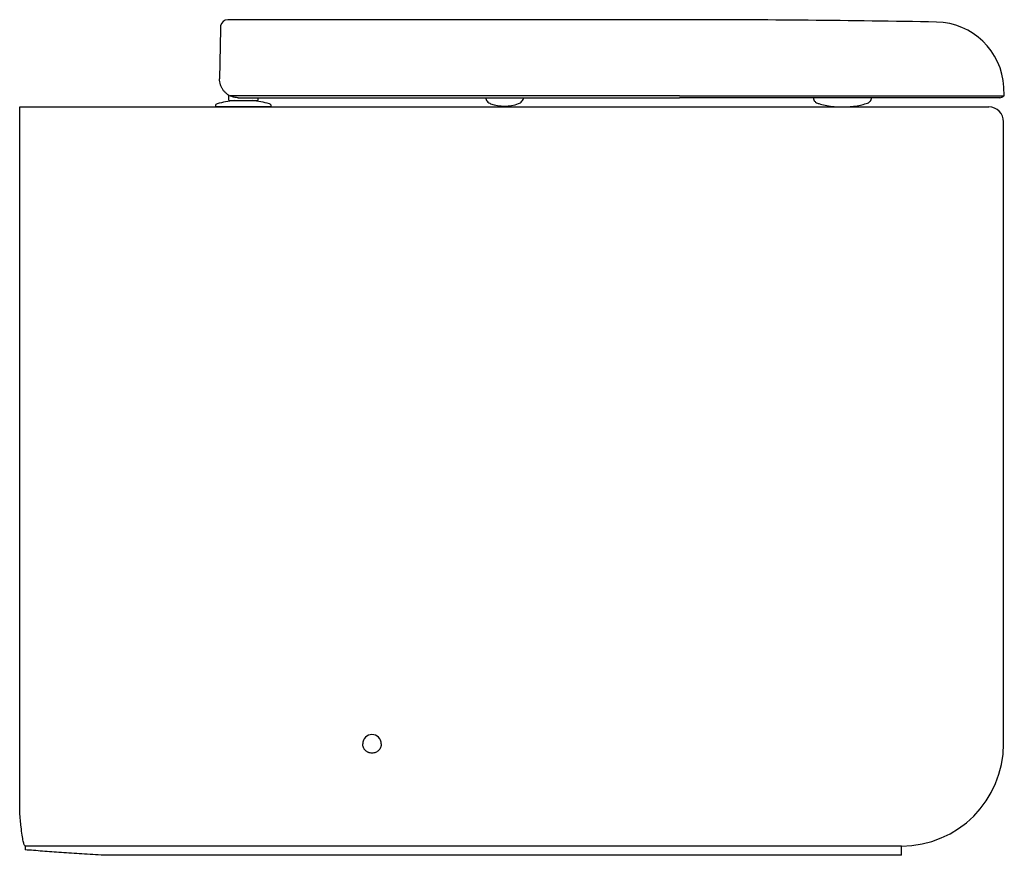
# Model space of a CAD drawing. Header units: millimetres. Extents: x 4600.459 to 4600.989, y 2584.432 to 2584.882.
import ezdxf

# ---------------------------------------------------------------- set-up
doc = ezdxf.new("R2010")
doc.units = ezdxf.units.MM
doc.layers.add('SANINDUSA', color=3, linetype='Continuous')

msp = doc.modelspace()

# ---------------------------------------------------------------- linework, layer by layer
at = {"layer": 'SANINDUSA'}
for p, q in [((4600.81438298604, 2584.881666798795), (4600.571107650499, 2584.881666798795)), ((4600.567086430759, 2584.876486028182), (4600.566621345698, 2584.849841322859)), ((4600.567096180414, 2584.877044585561), (4600.567086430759, 2584.876486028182)), ((4600.989330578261, 2584.840666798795), (4600.989084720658, 2584.845358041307)), ((4600.571382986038, 2584.84114767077), (4600.571382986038, 2584.838626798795)), ((4600.571882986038, 2584.838126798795), (4600.572382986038, 2584.838126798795)), ((4600.81438298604, 2584.840666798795), (4600.572260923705, 2584.840666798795)), ((4600.572382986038, 2584.838126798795), (4600.586382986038, 2584.838126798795)), ((4600.576619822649, 2584.839666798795), (4600.81438298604, 2584.839666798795)), ((4600.586382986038, 2584.838126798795), (4600.586882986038, 2584.838126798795)), ((4600.587382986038, 2584.838626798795), (4600.587382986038, 2584.839666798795)), ((4600.81438298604, 2584.840666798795), (4600.989330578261, 2584.840666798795)), ((4600.986844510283, 2584.839666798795), (4600.81438298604, 2584.839666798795)), ((4600.886431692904, 2584.839666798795), (4600.886505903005, 2584.839246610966)), ((4600.917769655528, 2584.839255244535), (4600.917842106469, 2584.839666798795)), ((4600.564382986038, 2584.835182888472), (4600.564382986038, 2584.834670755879)), ((4600.594382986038, 2584.834670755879), (4600.564382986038, 2584.834670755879)), ((4600.568938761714, 2584.834670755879), (4600.813938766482, 2584.834670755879)), ((4600.594382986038, 2584.834670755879), (4600.594382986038, 2584.835182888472)), ((4600.813938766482, 2584.834670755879), (4600.980938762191, 2584.834670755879)), ((4600.914856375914, 2584.836470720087), (4600.915662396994, 2584.836719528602)), ((4600.458938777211, 2584.556547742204), (4600.458938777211, 2584.826670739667)), ((4600.458938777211, 2584.491670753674), (4600.458938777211, 2584.556547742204)), ((4600.458938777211, 2584.454777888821), (4600.458938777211, 2584.491670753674)), ((4600.813938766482, 2584.436670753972), (4600.568938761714, 2584.436670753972)), ((4600.9339387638, 2584.436670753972), (4600.813938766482, 2584.436670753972)), ((4600.813938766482, 2584.431670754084), (4600.568938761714, 2584.431670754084)), ((4600.9339387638, 2584.431670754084), (4600.813938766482, 2584.431670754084))]:
    msp.add_line(p, q, dxfattribs=at)
for centre, radius, start, end in [((4600.571107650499, 2584.877666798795), 0.004000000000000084, 90.35306661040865, 169.8970455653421), ((4600.81438298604, 2577.224416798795), 7.657249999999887, 88.96419890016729, 90), ((4600.952135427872, 2584.843421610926), 0.03700000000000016, 3.000000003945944, 88.96419890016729), ((4600.579382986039, 2584.786892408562), 0.05145988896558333, 95.36579378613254, 105.8935193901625), ((4600.576619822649, 2584.849666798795), 0.009999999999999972, 232.103931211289, 244.1580672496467), ((4600.571882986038, 2584.838626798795), 0.0005, 180, 270), ((4600.579382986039, 2584.786892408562), 0.05145988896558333, 74.10648060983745, 84.63420621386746), ((4600.586882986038, 2584.838626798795), 0.0005, 270, 0), ((4600.986844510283, 2584.842666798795), 0.003000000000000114, 270, 318.1896851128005), ((4600.565632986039, 2584.835182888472), 0.00125, 105.8935193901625, 180), ((4600.593132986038, 2584.835182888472), 0.00125, 0, 74.10648060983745), ((4600.720132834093, 2584.857133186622), 0.02201268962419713, 250.0255578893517, 290.0167445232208), ((4600.980938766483, 2584.826670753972), 0.008000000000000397, 0, 90), ((4600.648708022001, 2584.491670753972), 0.005, 0, 180), ((4600.933938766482, 2584.491670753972), 0.05500000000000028, 270, 0)]:
    msp.add_arc(centre, radius, start, end, dxfattribs=at)
for points, knots in [([(4600.567158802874, 2584.877736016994), (4600.567160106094, 2584.877735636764), (4600.567163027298, 2584.877734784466), (4600.56710217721, 2584.877365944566), (4600.567096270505, 2584.877049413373), (4600.567096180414, 2584.877044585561)], [0, 0, 0, 0, 0.4423296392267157, 0.9914942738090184, 1, 1, 1, 1]), ([(4600.567169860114, 2584.878369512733), (4600.567169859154, 2584.878369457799), (4600.567169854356, 2584.878369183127), (4600.567169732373, 2584.878362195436), (4600.567169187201, 2584.878330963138), (4600.567167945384, 2584.878259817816), (4600.567166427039, 2584.87817282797), (4600.567164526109, 2584.878063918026), (4600.567162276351, 2584.877935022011), (4600.567159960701, 2584.877802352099), (4600.567158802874, 2584.877736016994)], [0, 0, 0, 0, 0.02030945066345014, 0.1015472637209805, 0.2640229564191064, 0.426498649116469, 0.5889743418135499, 0.670212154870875, 0.8351057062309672, 1, 1, 1, 1]), ([(4600.567603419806, 2584.845341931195), (4600.567418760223, 2584.845775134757), (4600.566775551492, 2584.847284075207), (4600.566603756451, 2584.848800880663), (4600.566621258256, 2584.849836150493), (4600.566621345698, 2584.849841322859)], [0, 0, 0, 0, 0.2860671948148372, 0.996433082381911, 1, 1, 1, 1]), ([(4600.570477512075, 2584.841775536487), (4600.570077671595, 2584.842118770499), (4600.569268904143, 2584.842813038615), (4600.568303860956, 2584.844032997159), (4600.567839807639, 2584.844900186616), (4600.567603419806, 2584.845341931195)], [0, 0, 0, 0, 0.3241876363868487, 0.6557425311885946, 1, 1, 1, 1]), ([(4600.576619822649, 2584.839666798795), (4600.576613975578, 2584.839666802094), (4600.576342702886, 2584.839666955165), (4600.575480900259, 2584.839704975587), (4600.574015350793, 2584.839935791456), (4600.572851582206, 2584.840420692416), (4600.572260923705, 2584.840666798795)], [0, 0, 0, 0, 0.00397455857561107, 0.18439814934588, 0.5860498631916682, 1, 1, 1, 1]), ([(4600.70987581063, 2584.839702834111), (4600.709966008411, 2584.839348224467), (4600.710149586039, 2584.838626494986), (4600.710772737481, 2584.837679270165), (4600.711597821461, 2584.836901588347), (4600.712276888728, 2584.836595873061), (4600.71261053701, 2584.836445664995)], [0, 0, 0, 0, 0.2456665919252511, 0.5000000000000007, 0.7543334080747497, 1, 1, 1, 1]), ([(4600.727666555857, 2584.836449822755), (4600.728000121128, 2584.836600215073), (4600.728679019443, 2584.836906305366), (4600.729503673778, 2584.837684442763), (4600.730126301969, 2584.83863201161), (4600.730309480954, 2584.839353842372), (4600.730399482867, 2584.839708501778)], [0, 0, 0, 0, 0.2456665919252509, 0.5, 0.7543334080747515, 1, 1, 1, 1]), ([(4600.886505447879, 2584.83925161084), (4600.886529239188, 2584.839141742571), (4600.886575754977, 2584.838926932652), (4600.886707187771, 2584.838558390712), (4600.886878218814, 2584.838197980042), (4600.88718762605, 2584.837708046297), (4600.887712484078, 2584.837160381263), (4600.888295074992, 2584.836870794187), (4600.888612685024, 2584.836712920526)], [0, 0, 0, 0, 0.1007691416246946, 0.1970196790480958, 0.2980652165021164, 0.4105181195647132, 0.6786332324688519, 0.9999999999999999, 0.9999999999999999, 0.9999999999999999, 0.9999999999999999]), ([(4600.915664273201, 2584.836720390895), (4600.91598179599, 2584.836878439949), (4600.916564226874, 2584.837168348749), (4600.917088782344, 2584.837716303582), (4600.91739791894, 2584.83820640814), (4600.9175687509, 2584.838566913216), (4600.917699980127, 2584.838935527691), (4600.917746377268, 2584.839150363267), (4600.917770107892, 2584.83926024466)], [0, 0, 0, 0, 0.3213667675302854, 0.5894818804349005, 0.7019347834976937, 0.8029803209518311, 0.8992308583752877, 0.9999999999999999, 0.9999999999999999, 0.9999999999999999, 0.9999999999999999]), ([(4600.458938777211, 2584.834670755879), (4600.459989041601, 2584.834670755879), (4600.463111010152, 2584.834670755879), (4600.468768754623, 2584.834670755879), (4600.476108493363, 2584.834670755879), (4600.484031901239, 2584.834670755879), (4600.492309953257, 2584.834670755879), (4600.50089353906, 2584.834670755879), (4600.509706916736, 2584.834670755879), (4600.518904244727, 2584.834670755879), (4600.528443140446, 2584.834670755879), (4600.538290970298, 2584.834670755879), (4600.548383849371, 2584.834670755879), (4600.558627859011, 2584.834670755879), (4600.565506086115, 2584.834670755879), (4600.568938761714, 2584.834670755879)], [0, 0, 0, 0, 0.04230955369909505, 0.1257674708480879, 0.2094427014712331, 0.2930876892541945, 0.3765043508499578, 0.4542188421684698, 0.5321670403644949, 0.6100885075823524, 0.687766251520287, 0.7656891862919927, 0.843899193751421, 0.9220957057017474, 1, 1, 1, 1]), ([(4600.458938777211, 2584.826670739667), (4600.458938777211, 2584.827324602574), (4600.458938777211, 2584.828628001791), (4600.458938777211, 2584.830586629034), (4600.458938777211, 2584.832145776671), (4600.458938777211, 2584.833297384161), (4600.458938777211, 2584.834076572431), (4600.458938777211, 2584.834579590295), (4600.458938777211, 2584.834640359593), (4600.458938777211, 2584.834670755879)], [0, 0, 0, 0, 0.1123383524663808, 0.223933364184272, 0.3936191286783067, 0.5301409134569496, 0.6669402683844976, 0.8334063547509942, 1, 1, 1, 1]), ([(4600.888614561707, 2584.83671205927), (4600.888918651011, 2584.836610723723), (4600.889345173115, 2584.836468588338), (4600.889418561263, 2584.836455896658), (4600.889418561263, 2584.836455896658)], [0, 0, 0, 0, 0.712950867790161, 1, 1, 1, 1]), ([(4600.889418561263, 2584.836455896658), (4600.890541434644, 2584.836157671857), (4600.892918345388, 2584.835526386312), (4600.896619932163, 2584.834950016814), (4600.900466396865, 2584.83464643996), (4600.904304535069, 2584.834668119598), (4600.908113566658, 2584.835012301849), (4600.911644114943, 2584.835594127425), (4600.913865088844, 2584.83620020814), (4600.914856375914, 2584.836470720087)], [0, 0, 0, 0, 0.1350472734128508, 0.2858695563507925, 0.4354248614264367, 0.5841294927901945, 0.7324073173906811, 0.8805653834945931, 1, 1, 1, 1]), ([(4600.653708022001, 2584.491670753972), (4600.653708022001, 2584.491340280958), (4600.653675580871, 2584.491015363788), (4600.653580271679, 2584.490535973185), (4600.65354066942, 2584.490377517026), (4600.65344544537, 2584.490063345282), (4600.653389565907, 2584.489907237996), (4600.653201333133, 2584.489453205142), (4600.653047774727, 2584.489166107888), (4600.65268501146, 2584.488622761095), (4600.652473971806, 2584.488365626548), (4600.652012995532, 2584.48790466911), (4600.651761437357, 2584.487697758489), (4600.651215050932, 2584.487332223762), (4600.6509243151, 2584.487176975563), (4600.650322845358, 2584.486927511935), (4600.650007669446, 2584.486831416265), (4600.649362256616, 2584.486702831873), (4600.649037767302, 2584.486670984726), (4600.648385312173, 2584.486670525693), (4600.648053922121, 2584.48670295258), (4600.647412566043, 2584.486830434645), (4600.647100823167, 2584.486924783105), (4600.646646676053, 2584.487112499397), (4600.646496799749, 2584.487183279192), (4600.646207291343, 2584.487337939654), (4600.646067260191, 2584.487421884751), (4600.645660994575, 2584.48769310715), (4600.645408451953, 2584.487899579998), (4600.644941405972, 2584.488365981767), (4600.644734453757, 2584.48861841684), (4600.64446273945, 2584.489024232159), (4600.644378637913, 2584.489164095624), (4600.644223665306, 2584.489453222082), (4600.644152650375, 2584.489603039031), (4600.64396422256, 2584.49005712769), (4600.64386947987, 2584.490368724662), (4600.643741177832, 2584.491009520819), (4600.643708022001, 2584.491340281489), (4600.643708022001, 2584.491670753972)], [0, 0, 0, 0, 0.06249999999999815, 0.06249999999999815, 0.09374999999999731, 0.09374999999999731, 0.1249999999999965, 0.1249999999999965, 0.1874999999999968, 0.1874999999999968, 0.2499999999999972, 0.2499999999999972, 0.3124999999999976, 0.3124999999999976, 0.3749999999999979, 0.3749999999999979, 0.4374999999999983, 0.4374999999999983, 0.4999999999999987, 0.4999999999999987, 0.562499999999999, 0.562499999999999, 0.6249999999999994, 0.6249999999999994, 0.6562499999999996, 0.6562499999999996, 0.6874999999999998, 0.6874999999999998, 0.7500000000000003, 0.7500000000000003, 0.812500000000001, 0.812500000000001, 0.8437499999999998, 0.8437499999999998, 0.8749999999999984, 0.8749999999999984, 0.9374999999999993, 0.9374999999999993, 1, 1, 1, 1]), ([(4600.461900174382, 2584.436670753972), (4600.46173563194, 2584.436788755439), (4600.461486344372, 2584.436967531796), (4600.461118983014, 2584.438096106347), (4600.460742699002, 2584.439622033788), (4600.460256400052, 2584.442341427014), (4600.459738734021, 2584.446319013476), (4600.459294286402, 2584.450548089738), (4600.459057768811, 2584.453362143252), (4600.458938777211, 2584.454777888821)], [0, 0, 0, 0, 0.1826511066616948, 0.276722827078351, 0.3707939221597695, 0.5528515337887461, 0.7401400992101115, 0.8692649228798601, 1, 1, 1, 1]), ([(4600.568938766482, 2584.436670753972), (4600.561451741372, 2584.436670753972), (4600.551260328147, 2584.436670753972), (4600.541092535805, 2584.436670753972), (4600.533520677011, 2584.436670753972), (4600.523434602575, 2584.436670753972), (4600.513627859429, 2584.436670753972), (4600.506476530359, 2584.436670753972), (4600.497008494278, 2584.436670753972), (4600.488064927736, 2584.436670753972), (4600.480688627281, 2584.436670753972), (4600.473588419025, 2584.436670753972), (4600.467046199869, 2584.436670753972), (4600.461900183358, 2584.436670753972)], [0, 0, 0, 0, 0.1866666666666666, 0.25, 0.25, 0.3733333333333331, 0.5, 0.5, 0.5600000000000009, 0.75, 0.75, 0.7800000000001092, 0.9640366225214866, 0.9640366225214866, 0.9640366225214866, 0.9640366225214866]), ([(4600.504297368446, 2584.431670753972), (4600.500231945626, 2584.431900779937), (4600.496292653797, 2584.432142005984), (4600.488655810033, 2584.432636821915), (4600.484974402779, 2584.432889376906), (4600.477881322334, 2584.433395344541), (4600.474483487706, 2584.433647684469), (4600.467968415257, 2584.434141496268), (4600.464863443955, 2584.43438204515), (4600.461906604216, 2584.434611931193)], [0, 0, 0, 0, 0.25, 0.25, 0.5, 0.5, 0.75, 0.75, 1, 1, 1, 1]), ([(4600.568938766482, 2584.431670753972), (4600.561451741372, 2584.431670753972), (4600.551260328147, 2584.431670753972), (4600.541092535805, 2584.431670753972), (4600.533520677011, 2584.431670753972), (4600.523434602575, 2584.431670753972), (4600.513627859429, 2584.431670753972), (4600.507270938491, 2584.431670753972), (4600.505777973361, 2584.431670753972), (4600.504297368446, 2584.431670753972)], [0, 0, 0, 0, 0.1866666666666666, 0.25, 0.25, 0.3733333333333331, 0.5, 0.5, 0.5392640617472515, 0.5392640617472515, 0.5392640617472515, 0.5392640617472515])]:
    msp.add_open_spline(points, degree=3, knots=knots, dxfattribs=at)
for points in [[(4600.988938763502, 2584.491670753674), (4600.988938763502, 2584.826670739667)], [(4600.461900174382, 2584.436670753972), (4600.461906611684, 2584.434611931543)], [(4600.9339387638, 2584.431670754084), (4600.9339387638, 2584.436670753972)]]:
    msp.add_open_spline(points, degree=1, dxfattribs=at)

doc.saveas('drawing.dxf')
